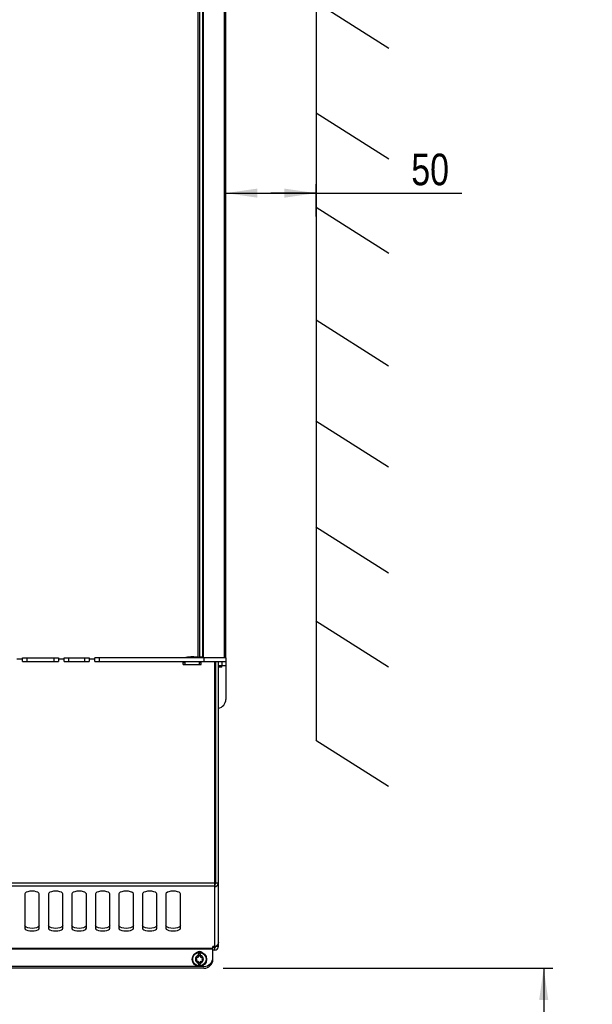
# Model space of a CAD drawing. Extents: x 0 to 594, y 0 to 420.
# Tile 10 of 105: x 134 to 198, y 144 to 253. Entities that reach past the tile are written whole.
import ezdxf

# ---------------------------------------------------------------- set-up
doc = ezdxf.new("R2010")
doc.units = 0
doc.header["$LTSCALE"] = 32.67
doc.layers.get('0').update_dxf_attribs({"linetype": 'CONTINUOUS'})
for name, color, linetype in [('CHAMFERS', 7, 'CONTINUOUS'), ('DATUM_AXIS', 7, 'CONTINUOUS'), ('ROUNDS', 7, 'CONTINUOUS')]:
    doc.layers.add(name, color=color, linetype=linetype)
doc.styles.get("Standard").update_dxf_attribs({"font": 'txt', "width": 0.8})
doc.dimstyles.get("Standard").update_dxf_attribs({"dimtxt": 2.5, "dimasz": 2.5, "dimexe": 1.25, "dimexo": 0.625, "dimtad": 1, "dimcen": 2.5, "dimazin": 3, "dimtfac": 1, "dimtmove": 0, "dimatfit": 3})

# ---------------------------------------------------------------- blocks, each defined once
blk = doc.blocks.new('_FILLED')
at = {"color": 0, "linetype": 'BYBLOCK'}
blk.add_solid([(0, 0), (-1, 0.143), (-1, -0.143)], dxfattribs=at)
blk = doc.blocks.new('*D1')
at = {"color": 2, "linetype": 'CONTINUOUS'}
for p, q in [((156.86, 147.97), (193.3, 147.97)), ((192.3, 147.97), (192.3, 127.96)), ((192.3, 107.95), (192.3, 127.96)), ((172.71, 107.95), (193.3, 107.95))]:
    blk.add_line(p, q, dxfattribs=at)
at = {"color": 2, "linetype": 'CONTINUOUS', "xscale": 3.5, "yscale": 3.5, "zscale": 3.5}
for p, rotation in [((192.3, 147.97), 90), ((192.3, 107.95), 270)]:
    blk.add_blockref('_FILLED', p, dxfattribs=dict(at, rotation=rotation))
at = {"color": 5, "linetype": 'CONTINUOUS', "width": 0.8}
for s, p in [('AIR SPACE INLET', (196.67, 106.96)), (' MIN', (191.42, 126.56)), ('200', (191.42, 118.16))]:
    blk.add_text(s, height=3.5, rotation=90, dxfattribs=at).set_placement(p)
blk = doc.blocks.new('*D3')
at = {"color": 2, "linetype": 'CONTINUOUS'}
for p, q in [((157.13, 231.87), (157.13, 234.73)), ((167.13, 231.16), (167.13, 234.73)), ((157.13, 233.73), (162.13, 233.73)), ((167.13, 233.73), (162.13, 233.73)), ((162.13, 233.73), (183.26, 233.73))]:
    blk.add_line(p, q, dxfattribs=at)
at = {"color": 2, "linetype": 'CONTINUOUS', "xscale": 3.5, "yscale": 3.5, "zscale": 3.5, "rotation": 180}
blk.add_blockref('_FILLED', (157.13, 233.73), dxfattribs=at)
at = {"color": 2, "linetype": 'CONTINUOUS', "xscale": 3.5, "yscale": 3.5, "zscale": 3.5}
blk.add_blockref('_FILLED', (167.13, 233.73), dxfattribs=at)
at = {"color": 5, "linetype": 'CONTINUOUS', "width": 0.8}
blk.add_text('50', height=3.5, dxfattribs=at).set_placement((177.66, 234.6))

msp = doc.modelspace()

# ---------------------------------------------------------------- linework, layer by layer
at = {"color": 7, "linetype": 'CONTINUOUS'}
for p, q in [((167.15, 291.101), (167.133, 173.161)), ((154.253, 278.303), (154.253, 182.374)), ((156.953, 278.303), (156.953, 182.322)), ((167.124, 254.842), (175.159, 249.751)), ((167.122, 242.611), (175.157, 237.52)), ((167.121, 232.188), (175.155, 227.097)), ((157.093, 229.692), (157.093, 230.952)), ((167.119, 219.713), (175.154, 214.622)), ((167.117, 208.524), (175.152, 203.433)), ((167.115, 196.814), (175.15, 191.723)), ((157.093, 193.692), (157.093, 194.952)), ((167.114, 186.405), (175.149, 181.314)), ((134.653, 182.172), (134.053, 182.172)), ((134.653, 182.322), (138.653, 182.322)), ((134.653, 181.922), (134.653, 182.322)), ((134.653, 181.922), (138.653, 181.922)), ((138.653, 182.322), (138.653, 181.922)), ((139.253, 182.172), (138.653, 182.172)), ((139.253, 182.322), (142.053, 182.322)), ((139.253, 181.922), (139.253, 182.322)), ((139.253, 181.922), (142.053, 181.922)), ((142.053, 182.322), (142.053, 181.922)), ((142.653, 182.172), (142.053, 182.172)), ((143.153, 182.322), (142.653, 182.322)), ((142.653, 181.922), (142.653, 182.322)), ((142.653, 181.922), (157.153, 181.922)), ((152.422, 181.572), (152.422, 181.922)), ((152.653, 181.572), (152.653, 181.922)), ((153.311, 182.412), (153.276, 182.411)), ((153.345, 182.412), (153.311, 182.412)), ((153.379, 182.413), (153.345, 182.412)), ((153.413, 182.413), (153.379, 182.413)), ((153.448, 182.413), (153.413, 182.413)), ((153.482, 182.413), (153.448, 182.413)), ((153.517, 182.413), (153.482, 182.413)), ((153.551, 182.412), (153.517, 182.413)), ((153.585, 182.412), (153.551, 182.412)), ((154.253, 181.572), (154.253, 181.922)), ((154.422, 181.572), (154.422, 181.922)), ((157.153, 182.322), (155.123, 182.322)), ((155.922, 157.071), (155.922, 181.922)), ((156.024, 157.44), (156.024, 181.922)), ((156.324, 150.809), (156.324, 181.922)), ((156.753, 181.472), (156.753, 181.922)), ((157.153, 182.322), (157.153, 181.922)), ((152.422, 181.572), (154.422, 181.572)), ((156.024, 181.302), (155.922, 181.302)), ((156.583, 181.302), (156.324, 181.302)), ((167.112, 173.218), (175.147, 168.127)), ((155.924, 157.285), (155.923, 157.008)), ((155.923, 157.008), (155.923, 157.071)), ((156.024, 157.44), (156.324, 157.44)), ((134.924, 156.197), (134.924, 152.409)), ((136.524, 152.409), (136.524, 156.197)), ((137.524, 156.197), (137.524, 152.409)), ((139.124, 152.409), (139.124, 156.197)), ((140.124, 156.197), (140.124, 152.409)), ((141.724, 152.409), (141.724, 156.197)), ((142.724, 156.197), (142.724, 152.409)), ((144.324, 152.409), (144.324, 156.197)), ((145.324, 156.197), (145.324, 152.409)), ((146.924, 152.409), (146.924, 156.197)), ((147.924, 156.197), (147.924, 152.409)), ((149.524, 152.409), (149.524, 156.197)), ((150.524, 156.197), (150.524, 152.409)), ((152.124, 152.409), (152.124, 156.197)), ((155.924, 150.377), (155.724, 150.377)), ((155.724, 148.972), (155.724, 150.377)), ((154.724, 148.172), (98.524, 148.172))]:
    msp.add_line(p, q, dxfattribs=at)
at = {"color": 9, "linetype": 'CONTINUOUS'}
for p, q in [((154.053, 278.303), (154.053, 182.368)), ((135.153, 182.322), (135.153, 181.922)), ((138.153, 181.922), (138.153, 182.322)), ((139.753, 182.322), (139.753, 181.922)), ((141.553, 181.922), (141.553, 182.322)), ((143.153, 182.322), (143.153, 181.922)), ((154.553, 182.324), (152.688, 182.324)), ((154.753, 181.922), (154.753, 182.322)), ((155.922, 181.472), (156.024, 181.472)), ((156.324, 181.472), (156.753, 181.472)), ((97.326, 157.441), (155.922, 157.441)), ((155.922, 157.071), (97.326, 157.071)), ((155.924, 150.377), (155.924, 157.008)), ((97.524, 150.198), (155.724, 150.198)), ((155.724, 150.105), (97.524, 150.105))]:
    msp.add_line(p, q, dxfattribs=at)
at = {"color": 7, "linetype": 'CONTINUOUS'}
for points in [[(152.688, 182.324), (152.687, 182.324), (152.685, 182.324), (152.683, 182.323), (152.682, 182.323), (152.68, 182.323), (152.678, 182.322), (152.676, 182.322), (152.674, 182.322)], [(153.276, 182.411), (153.259, 182.41), (153.243, 182.409), (153.226, 182.409), (153.209, 182.408), (153.192, 182.407), (153.175, 182.406), (153.158, 182.405), (153.142, 182.404), (153.125, 182.403), (153.108, 182.402), (153.092, 182.4), (153.075, 182.399), (153.059, 182.397), (153.042, 182.396), (153.026, 182.394), (153.009, 182.392), (152.993, 182.39), (152.976, 182.388), (152.96, 182.386), (152.943, 182.383), (152.926, 182.381), (152.91, 182.378), (152.893, 182.375), (152.877, 182.372), (152.86, 182.369), (152.843, 182.366), (152.826, 182.362), (152.809, 182.358), (152.792, 182.354), (152.775, 182.35), (152.758, 182.345), (152.741, 182.34), (152.723, 182.335), (152.706, 182.33), (152.688, 182.324)], [(154.036, 182.371), (154.02, 182.374), (154.003, 182.377), (153.986, 182.38), (153.97, 182.382), (153.953, 182.385), (153.937, 182.387), (153.92, 182.389), (153.904, 182.391), (153.887, 182.393), (153.871, 182.395), (153.854, 182.397), (153.837, 182.398), (153.821, 182.4), (153.804, 182.401), (153.788, 182.403), (153.771, 182.404), (153.754, 182.405), (153.738, 182.406), (153.721, 182.407), (153.704, 182.408), (153.687, 182.408), (153.67, 182.409), (153.654, 182.41), (153.637, 182.41), (153.62, 182.411), (153.585, 182.412)], [(154.253, 182.374), (154.253, 182.373), (154.253, 182.372), (154.252, 182.371), (154.252, 182.369), (154.251, 182.368), (154.25, 182.367), (154.249, 182.366), (154.248, 182.365), (154.247, 182.364), (154.245, 182.363), (154.244, 182.362), (154.242, 182.361), (154.24, 182.36), (154.238, 182.359), (154.236, 182.359), (154.234, 182.358), (154.232, 182.357), (154.229, 182.356), (154.226, 182.356), (154.224, 182.355), (154.221, 182.355), (154.218, 182.354), (154.215, 182.354), (154.212, 182.353), (154.208, 182.353), (154.205, 182.353), (154.201, 182.352), (154.198, 182.352), (154.194, 182.352), (154.19, 182.352), (154.186, 182.352), (154.182, 182.352), (154.178, 182.352), (154.174, 182.352), (154.17, 182.352), (154.165, 182.352), (154.161, 182.352), (154.156, 182.353), (154.152, 182.353), (154.147, 182.353), (154.142, 182.354), (154.137, 182.354), (154.133, 182.355), (154.128, 182.355), (154.123, 182.356), (154.117, 182.357), (154.112, 182.357), (154.107, 182.358), (154.102, 182.359), (154.097, 182.36), (154.091, 182.361), (154.086, 182.361), (154.081, 182.362), (154.075, 182.363), (154.07, 182.364), (154.064, 182.365), (154.059, 182.367), (154.036, 182.371)], [(154.553, 182.35), (154.545, 182.353), (154.537, 182.356), (154.53, 182.359), (154.522, 182.362), (154.515, 182.364), (154.507, 182.367), (154.5, 182.369), (154.493, 182.371), (154.486, 182.374), (154.48, 182.376), (154.473, 182.378), (154.467, 182.379), (154.46, 182.381), (154.454, 182.383), (154.448, 182.384), (154.442, 182.386), (154.436, 182.387), (154.43, 182.389), (154.424, 182.39), (154.419, 182.391), (154.413, 182.392), (154.408, 182.393), (154.402, 182.394), (154.397, 182.395), (154.392, 182.396), (154.387, 182.397), (154.382, 182.398), (154.376, 182.399), (154.372, 182.4), (154.367, 182.4), (154.362, 182.401), (154.357, 182.401), (154.353, 182.402), (154.348, 182.403), (154.344, 182.403), (154.339, 182.404), (154.335, 182.404), (154.331, 182.404), (154.327, 182.405), (154.323, 182.405), (154.319, 182.405), (154.315, 182.406), (154.311, 182.406), (154.308, 182.406), (154.304, 182.406), (154.301, 182.406), (154.297, 182.406), (154.294, 182.406), (154.291, 182.406), (154.288, 182.406), (154.285, 182.406), (154.283, 182.406), (154.28, 182.406), (154.277, 182.406), (154.275, 182.406), (154.273, 182.406), (154.271, 182.405), (154.269, 182.405), (154.267, 182.405), (154.265, 182.404), (154.263, 182.404), (154.262, 182.404), (154.26, 182.403), (154.259, 182.403), (154.258, 182.402), (154.257, 182.401), (154.256, 182.401), (154.255, 182.4), (154.255, 182.399), (154.254, 182.399), (154.254, 182.398), (154.253, 182.397), (154.253, 182.396), (154.253, 182.395)], [(155.924, 157.008), (156.043, 157.027), (156.154, 157.086), (156.244, 157.18), (156.303, 157.301), (156.324, 157.44)], [(156.024, 157.44), (156.022, 157.409), (156.017, 157.382), (156.009, 157.358), (155.999, 157.337), (155.987, 157.319), (155.973, 157.304), (155.957, 157.294), (155.94, 157.287), (155.924, 157.285)], [(136.524, 156.197), (136.484, 156.292), (136.37, 156.376), (136.192, 156.443), (135.973, 156.485), (135.729, 156.5), (135.484, 156.486), (135.261, 156.444), (135.082, 156.378), (134.965, 156.292), (134.924, 156.197)], [(139.124, 156.197), (139.084, 156.292), (138.97, 156.376), (138.792, 156.443), (138.573, 156.485), (138.329, 156.5), (138.084, 156.486), (137.861, 156.444), (137.682, 156.378), (137.565, 156.292), (137.524, 156.197)], [(141.724, 156.197), (141.684, 156.292), (141.57, 156.376), (141.395, 156.442), (141.174, 156.485), (140.927, 156.5), (140.681, 156.486), (140.459, 156.443), (140.281, 156.377), (140.165, 156.292), (140.124, 156.197)], [(144.324, 156.197), (144.284, 156.292), (144.17, 156.376), (143.995, 156.442), (143.774, 156.485), (143.527, 156.5), (143.281, 156.486), (143.059, 156.443), (142.881, 156.377), (142.765, 156.292), (142.724, 156.197)], [(146.924, 156.197), (146.884, 156.292), (146.77, 156.376), (146.595, 156.442), (146.374, 156.485), (146.127, 156.5), (145.881, 156.486), (145.659, 156.443), (145.481, 156.377), (145.365, 156.292), (145.324, 156.197)], [(149.524, 156.197), (149.484, 156.292), (149.37, 156.376), (149.195, 156.442), (148.974, 156.485), (148.727, 156.5), (148.481, 156.486), (148.259, 156.443), (148.081, 156.377), (147.965, 156.292), (147.924, 156.197)], [(152.124, 156.197), (152.084, 156.292), (151.97, 156.376), (151.795, 156.442), (151.574, 156.485), (151.327, 156.5), (151.081, 156.486), (150.859, 156.443), (150.681, 156.377), (150.565, 156.292), (150.524, 156.197)], [(136.524, 152.686), (136.484, 152.592), (136.37, 152.507), (136.195, 152.441), (135.974, 152.398), (135.727, 152.383), (135.481, 152.398), (135.259, 152.44), (135.081, 152.506), (134.965, 152.591), (134.924, 152.686)], [(139.124, 152.686), (139.084, 152.592), (138.97, 152.507), (138.795, 152.441), (138.574, 152.398), (138.327, 152.383), (138.081, 152.398), (137.859, 152.44), (137.681, 152.506), (137.565, 152.591), (137.524, 152.686)], [(141.724, 152.686), (141.684, 152.592), (141.57, 152.507), (141.395, 152.441), (141.174, 152.398), (140.927, 152.383), (140.681, 152.398), (140.459, 152.44), (140.281, 152.506), (140.165, 152.591), (140.124, 152.686)], [(144.324, 152.686), (144.284, 152.592), (144.17, 152.507), (143.995, 152.441), (143.774, 152.398), (143.527, 152.383), (143.281, 152.398), (143.059, 152.44), (142.881, 152.506), (142.765, 152.591), (142.724, 152.686)], [(146.924, 152.686), (146.884, 152.592), (146.77, 152.507), (146.595, 152.441), (146.374, 152.398), (146.127, 152.383), (145.881, 152.398), (145.659, 152.44), (145.481, 152.506), (145.365, 152.591), (145.324, 152.686)], [(149.524, 152.686), (149.484, 152.592), (149.37, 152.507), (149.195, 152.441), (148.974, 152.398), (148.727, 152.383), (148.481, 152.398), (148.259, 152.44), (148.081, 152.506), (147.965, 152.591), (147.924, 152.686)], [(152.124, 152.686), (152.084, 152.592), (151.97, 152.507), (151.795, 152.441), (151.574, 152.398), (151.327, 152.383), (151.081, 152.398), (150.859, 152.44), (150.681, 152.506), (150.565, 152.591), (150.524, 152.686)], [(134.924, 152.409), (134.964, 152.314), (135.079, 152.23), (135.254, 152.163), (135.475, 152.121), (135.721, 152.106), (135.968, 152.12), (136.19, 152.162), (136.368, 152.229), (136.484, 152.314), (136.524, 152.409)], [(137.524, 152.409), (137.564, 152.314), (137.679, 152.23), (137.854, 152.163), (138.075, 152.121), (138.321, 152.106), (138.568, 152.12), (138.79, 152.162), (138.968, 152.229), (139.084, 152.314), (139.124, 152.409)], [(140.124, 152.409), (140.164, 152.314), (140.279, 152.23), (140.454, 152.163), (140.675, 152.121), (140.921, 152.106), (141.168, 152.12), (141.39, 152.162), (141.568, 152.229), (141.684, 152.314), (141.724, 152.409)], [(142.724, 152.409), (142.764, 152.314), (142.879, 152.23), (143.054, 152.163), (143.275, 152.121), (143.521, 152.106), (143.768, 152.12), (143.99, 152.162), (144.168, 152.229), (144.284, 152.314), (144.324, 152.409)], [(145.324, 152.409), (145.364, 152.314), (145.479, 152.23), (145.654, 152.163), (145.875, 152.121), (146.121, 152.106), (146.368, 152.12), (146.59, 152.162), (146.768, 152.229), (146.884, 152.314), (146.924, 152.409)], [(147.924, 152.409), (147.964, 152.314), (148.079, 152.23), (148.254, 152.163), (148.475, 152.121), (148.721, 152.106), (148.968, 152.12), (149.19, 152.162), (149.368, 152.229), (149.484, 152.314), (149.524, 152.409)], [(150.524, 152.409), (150.564, 152.314), (150.679, 152.23), (150.854, 152.163), (151.075, 152.121), (151.321, 152.106), (151.568, 152.12), (151.79, 152.162), (151.968, 152.229), (152.084, 152.314), (152.124, 152.409)], [(156.324, 150.809), (156.303, 150.67), (156.244, 150.549), (156.154, 150.455), (156.043, 150.396), (155.924, 150.377)]]:
    msp.add_lwpolyline(points, dxfattribs=at)
for centre, radius, start, end in [((156.923, 230.952), 0.17, 0, 45.0979), ((156.923, 229.692), 0.17, 314.9021, 360), ((156.923, 194.952), 0.17, 0, 45.0979), ((156.923, 193.692), 0.17, 314.9021, 360), ((156.583, 181.472), 0.17, 270, 360), ((154.224, 149.372), 0.45, 52.82219, 127.07683), ((154.724, 149.172), 1, 270, 360)]:
    msp.add_arc(centre, radius, start, end, dxfattribs=at)
at = {"layer": 'CHAMFERS', "color": 7, "linetype": 'CONTINUOUS'}
for p, q in [((157.043, 182.322), (157.043, 278.303)), ((157.133, 182.347), (157.133, 278.018)), ((157.133, 182.347), (157.043, 182.347))]:
    msp.add_line(p, q, dxfattribs=at)
at = {"layer": 'DATUM_AXIS', "color": 7, "linetype": 'CONTINUOUS'}
for p, q in [((155.922, 178.672), (156.024, 178.672)), ((156.024, 176.372), (155.922, 176.372)), ((156.024, 165.376), (155.922, 165.376)), ((156.024, 150.372), (156.024, 150.393)), ((156.324, 150.372), (156.324, 150.809)), ((154.349, 149.532), (154.099, 149.532)), ((154.099, 149.532), (154.099, 149.231)), ((154.349, 149.231), (154.349, 149.532)), ((155.924, 150.272), (155.724, 150.272)), ((155.924, 149.972), (155.724, 149.972)), ((154.099, 148.713), (154.099, 148.412)), ((154.099, 148.412), (154.349, 148.412)), ((154.349, 148.412), (154.349, 148.713)), ((154.724, 147.972), (98.524, 147.972))]:
    msp.add_line(p, q, dxfattribs=at)
at = {"layer": 'DATUM_AXIS', "color": 9, "linetype": 'CONTINUOUS'}
for p, q in [((156.324, 150.372), (156.024, 150.372)), ((155.924, 149.972), (155.924, 150.272))]:
    msp.add_line(p, q, dxfattribs=at)
at = {"layer": 'DATUM_AXIS', "color": 7, "linetype": 'CONTINUOUS'}
msp.add_circle((154.224, 148.972), 0.8, dxfattribs=at)
at = {"layer": 'DATUM_AXIS', "color": 9, "linetype": 'CONTINUOUS'}
msp.add_circle((154.224, 148.972), 0.74, dxfattribs=at)
at = {"layer": 'DATUM_AXIS', "color": 7, "linetype": 'CONTINUOUS'}
for centre, radius, start, end in [((155.924, 150.372), 0.4, 270, 360), ((155.924, 150.372), 0.1, 270, 360), ((154.224, 148.972), 0.44, 106.50452, 253.49548), ((154.012, 149.34), 0.139, 253.63362, 346.36638), ((154.224, 149.288), 0.079, 13.63362, 166.36638), ((154.436, 149.34), 0.139, 193.63362, 286.36638), ((154.224, 148.972), 0.44, 286.50452, 73.49548), ((153.951, 149.13), 0.079, 73.63362, 226.36638), ((153.951, 148.814), 0.079, 133.63362, 286.36638), ((153.8, 148.972), 0.139, 313.63362, 46.36638), ((154.012, 148.605), 0.139, 13.63362, 106.36638), ((154.224, 148.656), 0.079, 193.63362, 346.36638), ((154.436, 148.605), 0.139, 73.63362, 166.36638), ((154.498, 149.13), 0.079, 313.63362, 106.36638), ((154.498, 148.814), 0.079, 253.63362, 46.36638), ((154.649, 148.972), 0.139, 133.63362, 226.36638), ((154.724, 148.972), 1, 270, 360)]:
    msp.add_arc(centre, radius, start, end, dxfattribs=at)
at = {"layer": 'ROUNDS', "color": 7, "linetype": 'CONTINUOUS'}
for p, q in [((154.553, 278.303), (154.553, 182.322)), ((155.123, 182.322), (143.153, 182.322)), ((157.153, 181.922), (157.153, 177.724)), ((152.653, 181.822), (152.422, 181.822)), ((154.422, 181.822), (154.253, 181.822)), ((155.922, 175.976), (156.024, 175.976))]:
    msp.add_line(p, q, dxfattribs=at)
at = {"layer": 'ROUNDS', "color": 9, "linetype": 'CONTINUOUS'}
for p, q in [((154.657, 278.303), (154.657, 182.322)), ((152.653, 181.77), (152.422, 181.77)), ((154.422, 181.772), (154.253, 181.772)), ((157.153, 181.422), (156.746, 181.422))]:
    msp.add_line(p, q, dxfattribs=at)
at = {"layer": 'ROUNDS', "color": 7, "linetype": 'CONTINUOUS'}
for centre, radius, start, end in [((154.753, 180.522), 1.3, 12.07133, 25.91678), ((154.753, 180.522), 1.3, 334.08322, 347.92867), ((156.153, 177.724), 1, 279.86026, 360)]:
    msp.add_arc(centre, radius, start, end, dxfattribs=at)
at = {"layer": 'ROUNDS', "color": 9, "linetype": 'CONTINUOUS'}
msp.add_arc((154.753, 180.522), 1.25, 339.29518, 20.70482, dxfattribs=at)

# ---------------------------------------------------------------- dimensions: what is measured, and where the dimension line sits
at = {"color": 2, "linetype": 'CONTINUOUS'}
dim = msp.add_linear_dim(base=(167.133, 233.726), p1=(157.133, 231.869), p2=(167.133, 231.161), dimstyle='Standard', dxfattribs=at)
dim.commit()
dim.dimension.update_dxf_attribs({"geometry": '*D3', "text_midpoint": (180.461, 236.351), "dimtype": 128})
dim = msp.add_linear_dim(base=(192.299, 107.946), p1=(156.856, 147.972), p2=(172.713, 107.946), angle=270, dimstyle='Standard', dxfattribs=at)
dim.commit()
dim.dimension.update_dxf_attribs({"geometry": '*D1', "text_midpoint": (192.299, 127.959), "dimtype": 128})

doc.saveas('drawing.dxf')
